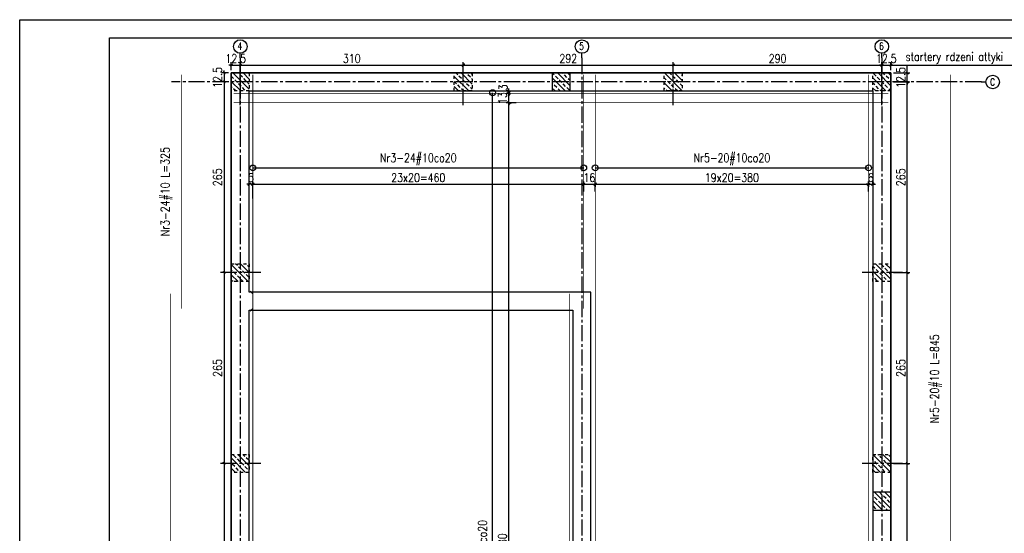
# Model space of a CAD drawing. Extents: x 1815904 to 1900213, y -29904 to -15054.
# Tile 3 of 11: x 1815904 to 1829592, y -22191 to -15054. Entities that reach past the tile are written whole.
import ezdxf
from ezdxf.enums import TextEntityAlignment as Align

# ---------------------------------------------------------------- set-up
doc = ezdxf.new("R2010")
doc.units = 0
doc.header["$LTSCALE"] = 300
doc.header["$PDMODE"] = 1
doc.linetypes.add('CENTER2', pattern=[1.125, 0.75, -0.125, 0.125, -0.125])
doc.linetypes.add('PRZERYWANA', pattern=[0.282222, 0.141111, -0.141111])
doc.layers.get('0').update_dxf_attribs({"linetype": 'CONTINUOUS'})
doc.layers.get('Defpoints').update_dxf_attribs({"linetype": 'CONTINUOUS'})
for name, color, linetype in [('11 - opisy TXT2', 4, 'CONTINUOUS'), ('111 - opisy TXT3', 2, 'CONTINUOUS'), ('2 - linie odniesienia opisy', 8, 'CONTINUOUS'), ('33 - linia 2', 3, 'CONTINUOUS'), ('44 - osie 2', 6, 'CENTER2'), ('555 - cienka przerywana 3', 1, 'PRZERYWANA')]:
    doc.layers.add(name, color=color, linetype=linetype)
doc.styles.add('TXT2', font='simplex.shx', dxfattribs={"width": 0.8, "height": 120})
doc.dimstyles.new('R1 - centymetry', dxfattribs={"dimtxt": 120, "dimasz": 35, "dimexe": 37.5, "dimexo": 37.5, "dimgap": 20, "dimtad": 0, "dimdec": 0, "dimlfac": 0.1, "dimzin": 0, "dimdsep": 46, "dimtxsty": 'TXT2', "dimblk1": 'OBLIQUE', "dimblk2": 'OBLIQUE', "dimsah": 1, "dimcen": -1.5, "dimdle": 25, "dimclrt": 4, "dimadec": 0, "dimazin": 0, "dimtfac": 0.75, "dimtdec": 0, "dimtix": 1, "dimtmove": 2, "dimatfit": 3, "dimldrblk": 'OBLIQUE', "dimfxl": 200, "dimfxlon": 1, "dimtvp": 0.75, "dimtolj": 1, "dimtzin": 0, "dimarcsym": 0})
doc.dimstyles.new('wym zbr', dxfattribs={"dimtxt": 60, "dimasz": 35, "dimexe": 37.5, "dimexo": 37.5, "dimgap": 0.75, "dimtad": 0, "dimdec": 0, "dimlfac": 0.1, "dimzin": 0, "dimdsep": 46, "dimtxsty": 'TXT2', "dimblk1": 'OBLIQUE', "dimblk2": 'OBLIQUE', "dimsah": 1, "dimcen": -1.5, "dimdle": 25, "dimse1": 1, "dimse2": 1, "dimsd1": 1, "dimsd2": 1, "dimclrt": 4, "dimadec": 0, "dimazin": 0, "dimtfac": 0.75, "dimtdec": 0, "dimtix": 1, "dimtmove": 2, "dimatfit": 3, "dimldrblk": 'OBLIQUE', "dimfxl": 200, "dimfxlon": 1, "dimtvp": 0.75, "dimtolj": 1, "dimtzin": 0, "dimarcsym": 0})
doc.dimstyles.new('wym_plyta', dxfattribs={"dimtxt": 120, "dimasz": 2, "dimexe": 17.5, "dimexo": 37.5, "dimgap": 1.5, "dimtad": 0, "dimdec": 0, "dimlfac": 0.1, "dimzin": 0, "dimdsep": 46, "dimtxsty": 'TXT2', "dimblk": 'kolo wym', "dimcen": -3, "dimdle": 12.5, "dimse1": 1, "dimse2": 1, "dimclrt": 4, "dimadec": 0, "dimazin": 0, "dimtfac": 0.75, "dimtdec": 0, "dimtix": 1, "dimtmove": 2, "dimatfit": 3, "dimldrblk": 'OBLIQUE', "dimfxl": 1, "dimtvp": 0.75, "dimtolj": 1, "dimtzin": 0, "dimarcsym": 0})
pattern_1 = [(135, (4754256.9, 266561.74), (70.710678, 70.710678), []), (135, (4754186.19, 266561.74), (70.710678, 70.710678), [50, -25])]
pattern_2 = [(135, (2913495.26, 312561.3), (70.710678, 70.710678), []), (135, (2913424.55, 312561.3), (70.710678, 70.710678), [50, -25])]
pattern_3 = [(135, (2913695.26, 312561.3), (70.710678, 70.710678), []), (135, (2913624.55, 312561.3), (70.710678, 70.710678), [50, -25])]

# ---------------------------------------------------------------- blocks, each defined once
blk = doc.blocks.new('G$CAF9F38F7')
at = {"layer": '2 - linie odniesienia opisy', "transparency": 33554687}
h = blk.add_hatch(dxfattribs=at)
h.set_pattern_fill('ANSI33', color=256, scale=400, angle=180)
h.set_pattern_definition(pattern_2)
h.paths.add_polyline_path([(-8670, 12994), (-8920, 12994), (-8920, 13244), (-8670, 13244)])
h = blk.add_hatch(dxfattribs=at)
h.set_pattern_fill('ANSI33', color=256, scale=400, angle=180)
h.set_pattern_definition(pattern_3)
h.paths.add_polyline_path([(-5570, 12994), (-5820, 12994), (-5820, 13244), (-5570, 13244)])
h = blk.add_hatch(dxfattribs=at)
h.set_pattern_fill('ANSI33', color=256, scale=400, angle=180)
h.set_pattern_definition(pattern_3)
h.paths.add_polyline_path([(-2650, 12994), (-2900, 12994), (-2900, 13244), (-2650, 13244)])
h = blk.add_hatch(dxfattribs=at)
h.set_pattern_fill('ANSI33', color=256, scale=400, angle=180)
h.set_pattern_definition(pattern_3)
h.paths.add_polyline_path([(250, 12994), (0, 12994), (0, 13244), (250, 13244)])
h = blk.add_hatch(dxfattribs=at)
h.set_pattern_fill('ANSI33', color=256, scale=400, angle=180)
h.set_pattern_definition(pattern_2)
h.paths.add_polyline_path([(-8670, 10344), (-8920, 10344), (-8920, 10594), (-8670, 10594)])
h = blk.add_hatch(dxfattribs=at)
h.set_pattern_fill('ANSI33', color=256, scale=400, angle=180)
h.set_pattern_definition(pattern_3)
h.paths.add_polyline_path([(250, 10344), (0, 10344), (0, 10594), (250, 10594)])
h = blk.add_hatch(dxfattribs=at)
h.set_pattern_fill('ANSI33', color=256, scale=400, angle=180)
h.set_pattern_definition(pattern_2)
h.paths.add_polyline_path([(-8670, 7694), (-8920, 7694), (-8920, 7944), (-8670, 7944)])
h = blk.add_hatch(dxfattribs=at)
h.set_pattern_fill('ANSI33', color=256, scale=400, angle=180)
h.set_pattern_definition(pattern_3)
h.paths.add_polyline_path([(250, 7694), (0, 7694), (0, 7944), (250, 7944)])
at = {"layer": '44 - osie 2'}
for points in [[(-8795, 12797), (-8795, 13391)], [(-5695, 12797), (-5695, 13391)], [(-2775, 12797), (-2775, 13391)], [(125, 12797), (125, 13391)], [(-8507, 10469), (-9101, 10469)], [(413, 10469), (-181, 10469)], [(-8507, 7819), (-9101, 7819)], [(413, 7819), (-181, 7819)]]:
    blk.add_lwpolyline(points, dxfattribs=at)
at = {"layer": '555 - cienka przerywana 3'}
for points in [[(-8670, 12994), (-8920, 12994), (-8920, 13244), (-8670, 13244), (-8670, 12994)], [(-5570, 12994), (-5820, 12994), (-5820, 13244), (-5570, 13244), (-5570, 12994)], [(-2650, 12994), (-2900, 12994), (-2900, 13244), (-2650, 13244), (-2650, 12994)], [(250, 12994), (0, 12994), (0, 13244), (250, 13244), (250, 12994)], [(-8670, 10344), (-8920, 10344), (-8920, 10594), (-8670, 10594), (-8670, 10344)], [(250, 10344), (0, 10344), (0, 10594), (250, 10594), (250, 10344)], [(-8670, 7694), (-8920, 7694), (-8920, 7944), (-8670, 7944), (-8670, 7694)], [(250, 7694), (0, 7694), (0, 7944), (250, 7944), (250, 7694)]]:
    blk.add_lwpolyline(points, close=True, dxfattribs=at)
blk = doc.blocks.new('kolo wym')
at = {"layer": '2 - linie odniesienia opisy'}
blk.add_circle((0, 0), 20.3, dxfattribs=at)
blk = doc.blocks.new('*D5')
at = {"layer": '2 - linie odniesienia opisy', "color": 0, "lineweight": -2, "transparency": 16777216}
blk.add_line((1822478, -29006), (1822478, -16070), dxfattribs=at)
at = {"layer": 'Defpoints', "color": 0, "transparency": 16777216}
for p in [(1822478, -16068), (1822704, -16068), (1822704, -29008)]:
    blk.add_point(p, dxfattribs=at)
at = {"layer": '2 - linie odniesienia opisy', "color": 0, "lineweight": -2, "transparency": 16777216, "xscale": 2, "yscale": 2, "zscale": 2}
for p, rotation in [((1822478, -16068), 90), ((1822478, -29008), 270)]:
    blk.add_blockref('kolo wym', p, dxfattribs=dict(at, rotation=rotation))
at = {"layer": '2 - linie odniesienia opisy', "color": 4, "transparency": 16777216, "insert": (1822358, -22538), "char_height": 120, "attachment_point": 5, "rotation": 90, "style": 'TXT2'}
blk.add_mtext('\\A1;Nr1-66#10co20', dxfattribs=at)
blk = doc.blocks.new('_OBLIQUE')
at = {"color": 0, "linetype": 'ByBlock'}
blk.add_line((-0.5, -0.5), (0.5, 0.5), dxfattribs=at)
blk = doc.blocks.new('*D6')
at = {"layer": '2 - linie odniesienia opisy', "color": 0, "lineweight": -2, "transparency": 16777216}
for p, q in [((1822804, -16208), (1822667, -16208)), ((1822704, -29033), (1822704, -16183)), ((1822804, -29008), (1822667, -29008))]:
    blk.add_line(p, q, dxfattribs=at)
at = {"layer": 'Defpoints', "color": 0, "transparency": 16777216}
for p in [(1822704, -16208), (1823430, -16208), (1823430, -29008)]:
    blk.add_point(p, dxfattribs=at)
at = {"layer": '2 - linie odniesienia opisy', "color": 0, "lineweight": -2, "transparency": 16777216, "xscale": 35, "yscale": 35, "zscale": 35}
for p, rotation in [((1822704, -16208), 90), ((1822704, -29008), 270)]:
    blk.add_blockref('_OBLIQUE', p, dxfattribs=dict(at, rotation=rotation))
at = {"layer": '2 - linie odniesienia opisy', "color": 4, "transparency": 16777216, "insert": (1822614, -22608), "char_height": 120, "attachment_point": 5, "rotation": 90, "style": 'TXT2'}
blk.add_mtext('\\A1;64x20=1280', dxfattribs=at)
blk = doc.blocks.new('*D8')
at = {"layer": '2 - linie odniesienia opisy', "color": 0, "lineweight": -2, "transparency": 16777216}
for p, q in [((1822704, -16078), (1822667, -16078)), ((1822704, -16078), (1822704, -16043)), ((1822704, -16208), (1822704, -16078)), ((1822704, -16208), (1822742, -16208)), ((1822704, -16208), (1822704, -16243))]:
    blk.add_line(p, q, dxfattribs=at)
at = {"layer": 'Defpoints', "color": 0, "transparency": 16777216}
for p in [(1822704, -16078), (1822704, -16078), (1822704, -16208)]:
    blk.add_point(p, dxfattribs=at)
at = {"layer": '2 - linie odniesienia opisy', "color": 0, "lineweight": -2, "transparency": 16777216, "xscale": 35, "yscale": 35, "zscale": 35}
for p, rotation in [((1822704, -16078), 270), ((1822704, -16208), 90)]:
    blk.add_blockref('_OBLIQUE', p, dxfattribs=dict(at, rotation=rotation))
at = {"layer": '2 - linie odniesienia opisy', "color": 4, "transparency": 16777216, "insert": (1822614, -16143), "char_height": 120, "attachment_point": 5, "rotation": 90, "style": 'TXT2'}
blk.add_mtext('\\A1;13', dxfattribs=at)
blk = doc.blocks.new('*D9')
at = {"layer": '2 - linie odniesienia opisy', "color": 0, "lineweight": -2, "transparency": 16777216}
for p, q in [((1822704, -16044), (1822704, -16009)), ((1822704, -16044), (1822667, -16044)), ((1822704, -16078), (1822667, -16078)), ((1822704, -16078), (1822704, -16044)), ((1822704, -16078), (1822704, -16113))]:
    blk.add_line(p, q, dxfattribs=at)
at = {"layer": 'Defpoints', "color": 0, "transparency": 16777216}
for p in [(1822704, -16044), (1822704, -16044), (1822704, -16078)]:
    blk.add_point(p, dxfattribs=at)
at = {"layer": '2 - linie odniesienia opisy', "color": 0, "lineweight": -2, "transparency": 16777216, "xscale": 35, "yscale": 35, "zscale": 35}
for p, rotation in [((1822704, -16044), 270), ((1822704, -16078), 90)]:
    blk.add_blockref('_OBLIQUE', p, dxfattribs=dict(at, rotation=rotation))
at = {"layer": '2 - linie odniesienia opisy', "color": 4, "transparency": 16777216, "insert": (1822624, -15995), "char_height": 120, "attachment_point": 5, "rotation": 90, "style": 'TXT2'}
blk.add_mtext('\\A1;3', dxfattribs=at)
blk = doc.blocks.new('*D14')
at = {"layer": '2 - linie odniesienia opisy', "color": 0, "lineweight": -2, "transparency": 16777216}
blk.add_line((1819147, -17113), (1823743, -17113), dxfattribs=at)
at = {"layer": 'Defpoints', "color": 0, "transparency": 16777216}
for p in [(1823745, -17113), (1819145, -17339), (1823745, -17338)]:
    blk.add_point(p, dxfattribs=at)
at = {"layer": '2 - linie odniesienia opisy', "color": 0, "lineweight": -2, "transparency": 16777216, "xscale": 2, "yscale": 2, "zscale": 2, "rotation": 180}
blk.add_blockref('kolo wym', (1819145, -17113), dxfattribs=at)
at = {"layer": '2 - linie odniesienia opisy', "color": 0, "lineweight": -2, "transparency": 16777216, "xscale": 2, "yscale": 2, "zscale": 2}
blk.add_blockref('kolo wym', (1823745, -17113), dxfattribs=at)
at = {"layer": '2 - linie odniesienia opisy', "color": 4, "transparency": 16777216, "insert": (1821445, -16993), "char_height": 120, "attachment_point": 5, "style": 'TXT2'}
blk.add_mtext('\\A1;Nr3-24#10co20', dxfattribs=at)
blk = doc.blocks.new('*D15')
at = {"layer": '2 - linie odniesienia opisy', "color": 0, "lineweight": -2, "transparency": 16777216}
for p, q in [((1819120, -17339), (1823770, -17339)), ((1819145, -17439), (1819145, -17301)), ((1823745, -17439), (1823745, -17301))]:
    blk.add_line(p, q, dxfattribs=at)
at = {"layer": 'Defpoints', "color": 0, "transparency": 16777216}
for p in [(1823745, -17339), (1819145, -18064), (1823745, -18064)]:
    blk.add_point(p, dxfattribs=at)
at = {"layer": '2 - linie odniesienia opisy', "color": 0, "lineweight": -2, "transparency": 16777216, "xscale": 35, "yscale": 35, "zscale": 35, "rotation": 180}
blk.add_blockref('_OBLIQUE', (1819145, -17339), dxfattribs=at)
at = {"layer": '2 - linie odniesienia opisy', "color": 0, "lineweight": -2, "transparency": 16777216, "xscale": 35, "yscale": 35, "zscale": 35}
blk.add_blockref('_OBLIQUE', (1823745, -17339), dxfattribs=at)
at = {"layer": '2 - linie odniesienia opisy', "color": 4, "transparency": 16777216, "insert": (1821445, -17249), "char_height": 120, "attachment_point": 5, "style": 'TXT2'}
blk.add_mtext('\\A1;23x20=460', dxfattribs=at)
blk = doc.blocks.new('*D16')
at = {"layer": '2 - linie odniesienia opisy', "color": 0, "lineweight": -2, "transparency": 16777216}
for p, q in [((1819095, -17339), (1819060, -17339)), ((1819095, -17539), (1819095, -17301)), ((1819145, -17339), (1819095, -17339)), ((1819145, -17539), (1819145, -17301)), ((1819145, -17339), (1819180, -17339))]:
    blk.add_line(p, q, dxfattribs=at)
at = {"layer": 'Defpoints', "color": 0, "transparency": 16777216}
for p in [(1819095, -17339), (1819095, -17718), (1819145, -17718)]:
    blk.add_point(p, dxfattribs=at)
at = {"layer": '2 - linie odniesienia opisy', "color": 0, "lineweight": -2, "transparency": 16777216, "xscale": 35, "yscale": 35, "zscale": 35}
blk.add_blockref('_OBLIQUE', (1819095, -17339), dxfattribs=at)
at = {"layer": '2 - linie odniesienia opisy', "color": 0, "lineweight": -2, "transparency": 16777216, "xscale": 35, "yscale": 35, "zscale": 35, "rotation": 180}
blk.add_blockref('_OBLIQUE', (1819145, -17339), dxfattribs=at)
at = {"layer": '2 - linie odniesienia opisy', "color": 4, "transparency": 16777216, "insert": (1819120, -17249), "char_height": 120, "attachment_point": 5, "style": 'TXT2'}
blk.add_mtext('\\A1;5', dxfattribs=at)
blk = doc.blocks.new('*D17')
at = {"layer": '2 - linie odniesienia opisy', "color": 0, "lineweight": -2, "transparency": 16777216}
for p, q in [((1823745, -17339), (1823710, -17339)), ((1823745, -17339), (1823745, -17301)), ((1823745, -17339), (1823905, -17339)), ((1823905, -17339), (1823905, -17376)), ((1823905, -17339), (1823940, -17339))]:
    blk.add_line(p, q, dxfattribs=at)
at = {"layer": 'Defpoints', "color": 0, "transparency": 16777216}
for p in [(1823745, -17339), (1823905, -17339), (1823905, -17339)]:
    blk.add_point(p, dxfattribs=at)
at = {"layer": '2 - linie odniesienia opisy', "color": 0, "lineweight": -2, "transparency": 16777216, "xscale": 35, "yscale": 35, "zscale": 35}
blk.add_blockref('_OBLIQUE', (1823745, -17339), dxfattribs=at)
at = {"layer": '2 - linie odniesienia opisy', "color": 0, "lineweight": -2, "transparency": 16777216, "xscale": 35, "yscale": 35, "zscale": 35, "rotation": 180}
blk.add_blockref('_OBLIQUE', (1823905, -17339), dxfattribs=at)
at = {"layer": '2 - linie odniesienia opisy', "color": 4, "transparency": 16777216, "insert": (1823825, -17249), "char_height": 120, "attachment_point": 5, "style": 'TXT2'}
blk.add_mtext('\\A1;16', dxfattribs=at)
blk = doc.blocks.new('*D18')
at = {"layer": 'Defpoints', "color": 0, "transparency": 16777216}
for p in [(1817997, -18863), (1817913, -29263), (1817997, -29263)]:
    blk.add_point(p, dxfattribs=at)
at = {"layer": '2 - linie odniesienia opisy', "color": 4, "transparency": 16777216, "insert": (1817793, -24063), "char_height": 120, "attachment_point": 5, "rotation": 90, "style": 'TXT2'}
blk.add_mtext('\\A1;Nr2-23#10 L={\\A1;1040}', dxfattribs=at)
blk = doc.blocks.new('*D19')
at = {"layer": 'Defpoints', "color": 0, "transparency": 16777216}
for p in [(1818149, -15819), (1818065, -19069), (1818149, -19069)]:
    blk.add_point(p, dxfattribs=at)
at = {"layer": '2 - linie odniesienia opisy', "color": 4, "transparency": 16777216, "insert": (1817945, -17444), "char_height": 120, "attachment_point": 5, "rotation": 90, "style": 'TXT2'}
blk.add_mtext('\\A1;Nr3-24#10 L={\\A1;325}', dxfattribs=at)
blk = doc.blocks.new('*D25')
at = {"layer": '2 - linie odniesienia opisy', "color": 0, "lineweight": -2, "transparency": 16777216}
blk.add_line((1823907, -17113), (1827703, -17113), dxfattribs=at)
at = {"layer": 'Defpoints', "color": 0, "transparency": 16777216}
for p in [(1827705, -17113), (1823905, -17339), (1827705, -17338)]:
    blk.add_point(p, dxfattribs=at)
at = {"layer": '2 - linie odniesienia opisy', "color": 0, "lineweight": -2, "transparency": 16777216, "xscale": 2, "yscale": 2, "zscale": 2, "rotation": 180}
blk.add_blockref('kolo wym', (1823905, -17113), dxfattribs=at)
at = {"layer": '2 - linie odniesienia opisy', "color": 0, "lineweight": -2, "transparency": 16777216, "xscale": 2, "yscale": 2, "zscale": 2}
blk.add_blockref('kolo wym', (1827705, -17113), dxfattribs=at)
at = {"layer": '2 - linie odniesienia opisy', "color": 4, "transparency": 16777216, "insert": (1825805, -16993), "char_height": 120, "attachment_point": 5, "style": 'TXT2'}
blk.add_mtext('\\A1;Nr5-20#10co20', dxfattribs=at)
blk = doc.blocks.new('*D26')
at = {"layer": '2 - linie odniesienia opisy', "color": 0, "lineweight": -2, "transparency": 16777216}
for p, q in [((1823880, -17339), (1827730, -17339)), ((1823905, -17439), (1823905, -17301)), ((1827705, -17439), (1827705, -17301))]:
    blk.add_line(p, q, dxfattribs=at)
at = {"layer": 'Defpoints', "color": 0, "transparency": 16777216}
for p in [(1827705, -17339), (1823905, -18064), (1827705, -18064)]:
    blk.add_point(p, dxfattribs=at)
at = {"layer": '2 - linie odniesienia opisy', "color": 0, "lineweight": -2, "transparency": 16777216, "xscale": 35, "yscale": 35, "zscale": 35, "rotation": 180}
blk.add_blockref('_OBLIQUE', (1823905, -17339), dxfattribs=at)
at = {"layer": '2 - linie odniesienia opisy', "color": 0, "lineweight": -2, "transparency": 16777216, "xscale": 35, "yscale": 35, "zscale": 35}
blk.add_blockref('_OBLIQUE', (1827705, -17339), dxfattribs=at)
at = {"layer": '2 - linie odniesienia opisy', "color": 4, "transparency": 16777216, "insert": (1825805, -17249), "char_height": 120, "attachment_point": 5, "style": 'TXT2'}
blk.add_mtext('\\A1;19x20=380', dxfattribs=at)
blk = doc.blocks.new('*D27')
at = {"layer": '2 - linie odniesienia opisy', "color": 0, "lineweight": -2, "transparency": 16777216}
for p, q in [((1827705, -17339), (1827670, -17339)), ((1827705, -17339), (1827705, -17376)), ((1827705, -17339), (1827765, -17339)), ((1827765, -17339), (1827765, -17301)), ((1827765, -17339), (1827800, -17339))]:
    blk.add_line(p, q, dxfattribs=at)
at = {"layer": 'Defpoints', "color": 0, "transparency": 16777216}
for p in [(1827705, -17339), (1827765, -17339), (1827765, -17339)]:
    blk.add_point(p, dxfattribs=at)
at = {"layer": '2 - linie odniesienia opisy', "color": 0, "lineweight": -2, "transparency": 16777216, "xscale": 35, "yscale": 35, "zscale": 35}
blk.add_blockref('_OBLIQUE', (1827705, -17339), dxfattribs=at)
at = {"layer": '2 - linie odniesienia opisy', "color": 0, "lineweight": -2, "transparency": 16777216, "xscale": 35, "yscale": 35, "zscale": 35, "rotation": 180}
blk.add_blockref('_OBLIQUE', (1827765, -17339), dxfattribs=at)
at = {"layer": '2 - linie odniesienia opisy', "color": 4, "transparency": 16777216, "insert": (1827735, -17249), "char_height": 120, "attachment_point": 5, "style": 'TXT2'}
blk.add_mtext('\\A1;6', dxfattribs=at)
blk = doc.blocks.new('*D28')
at = {"layer": 'Defpoints', "color": 0, "transparency": 16777216}
for p in [(1828847, -15819), (1828763, -24270), (1828847, -24270)]:
    blk.add_point(p, dxfattribs=at)
at = {"layer": '2 - linie odniesienia opisy', "color": 4, "transparency": 16777216, "insert": (1828643, -20045), "char_height": 120, "attachment_point": 5, "rotation": 90, "style": 'TXT2'}
blk.add_mtext('\\A1;Nr5-20#10 L={\\A1;845}', dxfattribs=at)
blk = doc.blocks.new('*D29')
at = {"layer": '2 - linie odniesienia opisy', "color": 0, "lineweight": -2, "transparency": 16777216}
for p, q in [((1818845, -15684), (1818810, -15684)), ((1818845, -15757), (1818845, -15646)), ((1818845, -15684), (1818970, -15684)), ((1818970, -15757), (1818970, -15646)), ((1818970, -15684), (1819005, -15684))]:
    blk.add_line(p, q, dxfattribs=at)
at = {"layer": 'Defpoints', "color": 0, "transparency": 16777216}
for p in [(1818970, -15684), (1818845, -15794), (1818970, -15794)]:
    blk.add_point(p, dxfattribs=at)
at = {"layer": '2 - linie odniesienia opisy', "color": 0, "lineweight": -2, "transparency": 16777216, "xscale": 35, "yscale": 35, "zscale": 35}
blk.add_blockref('_OBLIQUE', (1818845, -15684), dxfattribs=at)
at = {"layer": '2 - linie odniesienia opisy', "color": 0, "lineweight": -2, "transparency": 16777216, "xscale": 35, "yscale": 35, "zscale": 35, "rotation": 180}
blk.add_blockref('_OBLIQUE', (1818970, -15684), dxfattribs=at)
at = {"layer": '2 - linie odniesienia opisy', "color": 4, "transparency": 16777216, "insert": (1818907, -15594), "char_height": 120, "attachment_point": 5, "style": 'TXT2'}
blk.add_mtext('\\A1;12.5', dxfattribs=at)
blk = doc.blocks.new('*D30')
at = {"layer": '2 - linie odniesienia opisy', "color": 0, "lineweight": -2, "transparency": 16777216}
for p, q in [((1818945, -15684), (1822095, -15684)), ((1818970, -15757), (1818970, -15646)), ((1822070, -15757), (1822070, -15646))]:
    blk.add_line(p, q, dxfattribs=at)
at = {"layer": 'Defpoints', "color": 0, "transparency": 16777216}
for p in [(1822070, -15684), (1818970, -15794), (1822070, -15794)]:
    blk.add_point(p, dxfattribs=at)
at = {"layer": '2 - linie odniesienia opisy', "color": 0, "lineweight": -2, "transparency": 16777216, "xscale": 35, "yscale": 35, "zscale": 35, "rotation": 180}
blk.add_blockref('_OBLIQUE', (1818970, -15684), dxfattribs=at)
at = {"layer": '2 - linie odniesienia opisy', "color": 0, "lineweight": -2, "transparency": 16777216, "xscale": 35, "yscale": 35, "zscale": 35}
blk.add_blockref('_OBLIQUE', (1822070, -15684), dxfattribs=at)
at = {"layer": '2 - linie odniesienia opisy', "color": 4, "transparency": 16777216, "insert": (1820520, -15594), "char_height": 120, "attachment_point": 5, "style": 'TXT2'}
blk.add_mtext('\\A1;310', dxfattribs=at)
blk = doc.blocks.new('*D31')
at = {"layer": '2 - linie odniesienia opisy', "color": 0, "lineweight": -2, "transparency": 16777216}
for p, q in [((1822045, -15684), (1825015, -15684)), ((1822070, -15757), (1822070, -15646)), ((1824990, -15757), (1824990, -15646))]:
    blk.add_line(p, q, dxfattribs=at)
at = {"layer": 'Defpoints', "color": 0, "transparency": 16777216}
for p in [(1824990, -15684), (1822070, -15794), (1824990, -15794)]:
    blk.add_point(p, dxfattribs=at)
at = {"layer": '2 - linie odniesienia opisy', "color": 0, "lineweight": -2, "transparency": 16777216, "xscale": 35, "yscale": 35, "zscale": 35, "rotation": 180}
blk.add_blockref('_OBLIQUE', (1822070, -15684), dxfattribs=at)
at = {"layer": '2 - linie odniesienia opisy', "color": 0, "lineweight": -2, "transparency": 16777216, "xscale": 35, "yscale": 35, "zscale": 35}
blk.add_blockref('_OBLIQUE', (1824990, -15684), dxfattribs=at)
at = {"layer": '2 - linie odniesienia opisy', "color": 4, "transparency": 16777216, "insert": (1823530, -15594), "char_height": 120, "attachment_point": 5, "style": 'TXT2'}
blk.add_mtext('\\A1;292', dxfattribs=at)
blk = doc.blocks.new('*D32')
at = {"layer": '2 - linie odniesienia opisy', "color": 0, "lineweight": -2, "transparency": 16777216}
for p, q in [((1824965, -15684), (1827915, -15684)), ((1824990, -15757), (1824990, -15646)), ((1827890, -15757), (1827890, -15646))]:
    blk.add_line(p, q, dxfattribs=at)
at = {"layer": 'Defpoints', "color": 0, "transparency": 16777216}
for p in [(1827890, -15684), (1824990, -15794), (1827890, -15794)]:
    blk.add_point(p, dxfattribs=at)
at = {"layer": '2 - linie odniesienia opisy', "color": 0, "lineweight": -2, "transparency": 16777216, "xscale": 35, "yscale": 35, "zscale": 35, "rotation": 180}
blk.add_blockref('_OBLIQUE', (1824990, -15684), dxfattribs=at)
at = {"layer": '2 - linie odniesienia opisy', "color": 0, "lineweight": -2, "transparency": 16777216, "xscale": 35, "yscale": 35, "zscale": 35}
blk.add_blockref('_OBLIQUE', (1827890, -15684), dxfattribs=at)
at = {"layer": '2 - linie odniesienia opisy', "color": 4, "transparency": 16777216, "insert": (1826440, -15594), "char_height": 120, "attachment_point": 5, "style": 'TXT2'}
blk.add_mtext('\\A1;290', dxfattribs=at)
blk = doc.blocks.new('*D33')
at = {"layer": '2 - linie odniesienia opisy', "color": 0, "lineweight": -2, "transparency": 16777216}
for p, q in [((1827890, -15684), (1827855, -15684)), ((1827890, -15757), (1827890, -15646)), ((1827890, -15684), (1828015, -15684)), ((1828015, -15757), (1828015, -15646)), ((1828015, -15684), (1828050, -15684))]:
    blk.add_line(p, q, dxfattribs=at)
at = {"layer": 'Defpoints', "color": 0, "transparency": 16777216}
for p in [(1828015, -15684), (1827890, -15794), (1828015, -15794)]:
    blk.add_point(p, dxfattribs=at)
at = {"layer": '2 - linie odniesienia opisy', "color": 0, "lineweight": -2, "transparency": 16777216, "xscale": 35, "yscale": 35, "zscale": 35}
blk.add_blockref('_OBLIQUE', (1827890, -15684), dxfattribs=at)
at = {"layer": '2 - linie odniesienia opisy', "color": 0, "lineweight": -2, "transparency": 16777216, "xscale": 35, "yscale": 35, "zscale": 35, "rotation": 180}
blk.add_blockref('_OBLIQUE', (1828015, -15684), dxfattribs=at)
at = {"layer": '2 - linie odniesienia opisy', "color": 4, "transparency": 16777216, "insert": (1827952, -15594), "char_height": 120, "attachment_point": 5, "style": 'TXT2'}
blk.add_mtext('\\A1;12.5', dxfattribs=at)
blk = doc.blocks.new('*D34')
at = {"layer": '2 - linie odniesienia opisy', "color": 0, "lineweight": -2, "transparency": 16777216}
for p, q in [((1818807, -15794), (1818707, -15794)), ((1818744, -15794), (1818744, -15759)), ((1818744, -15794), (1818744, -15919)), ((1818807, -15919), (1818707, -15919)), ((1818744, -15919), (1818744, -15954))]:
    blk.add_line(p, q, dxfattribs=at)
at = {"layer": 'Defpoints', "color": 0, "transparency": 16777216}
for p in [(1818845, -15794), (1818744, -15919), (1818845, -15919)]:
    blk.add_point(p, dxfattribs=at)
at = {"layer": '2 - linie odniesienia opisy', "color": 0, "lineweight": -2, "transparency": 16777216, "xscale": 35, "yscale": 35, "zscale": 35}
for p, rotation in [((1818744, -15794), 270), ((1818744, -15919), 90)]:
    blk.add_blockref('_OBLIQUE', p, dxfattribs=dict(at, rotation=rotation))
at = {"layer": '2 - linie odniesienia opisy', "color": 4, "transparency": 16777216, "insert": (1818654, -15857), "char_height": 120, "attachment_point": 5, "rotation": 90, "style": 'TXT2'}
blk.add_mtext('\\A1;12.5', dxfattribs=at)
blk = doc.blocks.new('*D35')
at = {"layer": '2 - linie odniesienia opisy', "color": 0, "lineweight": -2, "transparency": 16777216}
for p, q in [((1818807, -15919), (1818707, -15919)), ((1818744, -15894), (1818744, -18594)), ((1818807, -18569), (1818707, -18569))]:
    blk.add_line(p, q, dxfattribs=at)
at = {"layer": 'Defpoints', "color": 0, "transparency": 16777216}
for p in [(1818845, -15919), (1818744, -18569), (1818845, -18569)]:
    blk.add_point(p, dxfattribs=at)
at = {"layer": '2 - linie odniesienia opisy', "color": 0, "lineweight": -2, "transparency": 16777216, "xscale": 35, "yscale": 35, "zscale": 35}
for p, rotation in [((1818744, -15919), 90), ((1818744, -18569), 270)]:
    blk.add_blockref('_OBLIQUE', p, dxfattribs=dict(at, rotation=rotation))
at = {"layer": '2 - linie odniesienia opisy', "color": 4, "transparency": 16777216, "insert": (1818654, -17244), "char_height": 120, "attachment_point": 5, "rotation": 90, "style": 'TXT2'}
blk.add_mtext('\\A1;265', dxfattribs=at)
blk = doc.blocks.new('*D36')
at = {"layer": '2 - linie odniesienia opisy', "color": 0, "lineweight": -2, "transparency": 16777216}
for p, q in [((1818807, -18569), (1818707, -18569)), ((1818744, -18544), (1818744, -21244)), ((1818807, -21219), (1818707, -21219))]:
    blk.add_line(p, q, dxfattribs=at)
at = {"layer": 'Defpoints', "color": 0, "transparency": 16777216}
for p in [(1818845, -18569), (1818744, -21219), (1818845, -21219)]:
    blk.add_point(p, dxfattribs=at)
at = {"layer": '2 - linie odniesienia opisy', "color": 0, "lineweight": -2, "transparency": 16777216, "xscale": 35, "yscale": 35, "zscale": 35}
for p, rotation in [((1818744, -18569), 90), ((1818744, -21219), 270)]:
    blk.add_blockref('_OBLIQUE', p, dxfattribs=dict(at, rotation=rotation))
at = {"layer": '2 - linie odniesienia opisy', "color": 4, "transparency": 16777216, "insert": (1818654, -19894), "char_height": 120, "attachment_point": 5, "rotation": 90, "style": 'TXT2'}
blk.add_mtext('\\A1;265', dxfattribs=at)
blk = doc.blocks.new('*D37')
at = {"layer": '2 - linie odniesienia opisy', "color": 0, "lineweight": -2, "transparency": 16777216}
for p, q in [((1818744, -21194), (1818744, -23888)), ((1818807, -21219), (1818707, -21219)), ((1818807, -23863), (1818707, -23863))]:
    blk.add_line(p, q, dxfattribs=at)
at = {"layer": 'Defpoints', "color": 0, "transparency": 16777216}
for p in [(1818845, -21219), (1818744, -23863), (1818845, -23863)]:
    blk.add_point(p, dxfattribs=at)
at = {"layer": '2 - linie odniesienia opisy', "color": 0, "lineweight": -2, "transparency": 16777216, "xscale": 35, "yscale": 35, "zscale": 35}
for p, rotation in [((1818744, -21219), 90), ((1818744, -23863), 270)]:
    blk.add_blockref('_OBLIQUE', p, dxfattribs=dict(at, rotation=rotation))
at = {"layer": '2 - linie odniesienia opisy', "color": 4, "transparency": 16777216, "insert": (1818654, -22541), "char_height": 120, "attachment_point": 5, "rotation": 90, "style": 'TXT2'}
blk.add_mtext('\\A1;264', dxfattribs=at)
blk = doc.blocks.new('*D49')
at = {"layer": '2 - linie odniesienia opisy', "color": 0, "lineweight": -2, "transparency": 16777216}
for p, q in [((1828243, -23888), (1828243, -21194)), ((1828052, -21219), (1828280, -21219)), ((1828052, -23863), (1828280, -23863))]:
    blk.add_line(p, q, dxfattribs=at)
at = {"layer": 'Defpoints', "color": 0, "transparency": 16777216}
for p in [(1828015, -21219), (1828243, -21219), (1828015, -23863)]:
    blk.add_point(p, dxfattribs=at)
at = {"layer": '2 - linie odniesienia opisy', "color": 0, "lineweight": -2, "transparency": 16777216, "xscale": 35, "yscale": 35, "zscale": 35}
for p, rotation in [((1828243, -21219), 90), ((1828243, -23863), 270)]:
    blk.add_blockref('_OBLIQUE', p, dxfattribs=dict(at, rotation=rotation))
at = {"layer": '2 - linie odniesienia opisy', "color": 4, "transparency": 16777216, "insert": (1828153, -22541), "char_height": 120, "attachment_point": 5, "rotation": 90, "style": 'TXT2'}
blk.add_mtext('\\A1;264', dxfattribs=at)
blk = doc.blocks.new('*D50')
at = {"layer": '2 - linie odniesienia opisy', "color": 0, "lineweight": -2, "transparency": 16777216}
for p, q in [((1828052, -18569), (1828280, -18569)), ((1828243, -21244), (1828243, -18544)), ((1828052, -21219), (1828280, -21219))]:
    blk.add_line(p, q, dxfattribs=at)
at = {"layer": 'Defpoints', "color": 0, "transparency": 16777216}
for p in [(1828015, -18569), (1828243, -18569), (1828015, -21219)]:
    blk.add_point(p, dxfattribs=at)
at = {"layer": '2 - linie odniesienia opisy', "color": 0, "lineweight": -2, "transparency": 16777216, "xscale": 35, "yscale": 35, "zscale": 35}
for p, rotation in [((1828243, -18569), 90), ((1828243, -21219), 270)]:
    blk.add_blockref('_OBLIQUE', p, dxfattribs=dict(at, rotation=rotation))
at = {"layer": '2 - linie odniesienia opisy', "color": 4, "transparency": 16777216, "insert": (1828153, -19894), "char_height": 120, "attachment_point": 5, "rotation": 90, "style": 'TXT2'}
blk.add_mtext('\\A1;265', dxfattribs=at)
blk = doc.blocks.new('*D51')
at = {"layer": '2 - linie odniesienia opisy', "color": 0, "lineweight": -2, "transparency": 16777216}
for p, q in [((1828052, -15919), (1828280, -15919)), ((1828243, -18594), (1828243, -15894)), ((1828052, -18569), (1828280, -18569))]:
    blk.add_line(p, q, dxfattribs=at)
at = {"layer": 'Defpoints', "color": 0, "transparency": 16777216}
for p in [(1828015, -15919), (1828243, -15919), (1828015, -18569)]:
    blk.add_point(p, dxfattribs=at)
at = {"layer": '2 - linie odniesienia opisy', "color": 0, "lineweight": -2, "transparency": 16777216, "xscale": 35, "yscale": 35, "zscale": 35}
for p, rotation in [((1828243, -15919), 90), ((1828243, -18569), 270)]:
    blk.add_blockref('_OBLIQUE', p, dxfattribs=dict(at, rotation=rotation))
at = {"layer": '2 - linie odniesienia opisy', "color": 4, "transparency": 16777216, "insert": (1828153, -17244), "char_height": 120, "attachment_point": 5, "rotation": 90, "style": 'TXT2'}
blk.add_mtext('\\A1;265', dxfattribs=at)
blk = doc.blocks.new('*D52')
at = {"layer": '2 - linie odniesienia opisy', "color": 0, "lineweight": -2, "transparency": 16777216}
for p, q in [((1828052, -15794), (1828280, -15794)), ((1828243, -15794), (1828243, -15759)), ((1828243, -15919), (1828243, -15794)), ((1828052, -15919), (1828280, -15919)), ((1828243, -15919), (1828243, -15954))]:
    blk.add_line(p, q, dxfattribs=at)
at = {"layer": 'Defpoints', "color": 0, "transparency": 16777216}
for p in [(1828015, -15794), (1828243, -15794), (1828015, -15919)]:
    blk.add_point(p, dxfattribs=at)
at = {"layer": '2 - linie odniesienia opisy', "color": 0, "lineweight": -2, "transparency": 16777216, "xscale": 35, "yscale": 35, "zscale": 35}
for p, rotation in [((1828243, -15794), 270), ((1828243, -15919), 90)]:
    blk.add_blockref('_OBLIQUE', p, dxfattribs=dict(at, rotation=rotation))
at = {"layer": '2 - linie odniesienia opisy', "color": 4, "transparency": 16777216, "insert": (1828153, -15857), "char_height": 120, "attachment_point": 5, "rotation": 90, "style": 'TXT2'}
blk.add_mtext('\\A1;12.5', dxfattribs=at)
blk = doc.blocks.new('pozycja')
at = {"layer": '111 - opisy TXT3', "linetype": 'Continuous'}
blk.add_circle((63.2, -0.2), 37.4, dxfattribs=at)
at = {"layer": '2 - linie odniesienia opisy', "linetype": 'Continuous'}
blk.add_line((0, 0), (25.8, 0), dxfattribs=at)
at = {"layer": '111 - opisy TXT3', "linetype": 'Continuous', "style": 'TXT2', "width": 0.75}
blk.add_attdef('NR', text='', height=40, dxfattribs=at).set_placement((62.6, -19.8), align=Align.CENTER)
blk = doc.blocks.new('A$C6F0046A3')
at = {"layer": '44 - osie 2'}
for p, q in [((-125, 460), (-125, -13490)), ((4625, 459), (4625, -13491)), ((8794, 460), (8794, -13490)), ((10179, 125), (-1082, 125))]:
    blk.add_line(p, q, dxfattribs=at)
at = {"layer": '2 - linie odniesienia opisy'}
ref = blk.add_blockref('pozycja', (-125, 460), dxfattribs=dict(at, xscale=2.5, yscale=2.5, zscale=2.5, rotation=90))
ref.add_attrib('NR', '4', dxfattribs={"layer": '111 - opisy TXT3', "linetype": 'Continuous', "height": 100, "style": 'TXT2', "width": 0.75}).set_placement((-130, 574), align=Align.CENTER)
ref = blk.add_blockref('pozycja', (4625, 459), dxfattribs=dict(at, xscale=2.5, yscale=2.5, zscale=2.5, rotation=90))
ref.add_attrib('NR', '5', dxfattribs={"layer": '111 - opisy TXT3', "linetype": 'Continuous', "height": 100, "style": 'TXT2', "width": 0.75}).set_placement((4620, 573), align=Align.CENTER)
ref = blk.add_blockref('pozycja', (8794, 460), dxfattribs=dict(at, xscale=2.5, yscale=2.5, zscale=2.5, rotation=90))
ref.add_attrib('NR', '6', dxfattribs={"layer": '111 - opisy TXT3', "linetype": 'Continuous', "height": 100, "style": 'TXT2', "width": 0.75}).set_placement((8789, 574), align=Align.CENTER)
at = {"layer": '2 - linie odniesienia opisy', "xscale": 2.5, "yscale": 2.5, "zscale": 2.5}
blk.add_blockref('pozycja', (10178, 125), dxfattribs=at).add_auto_attribs({'NR': 'C'})

msp = doc.modelspace()

# ---------------------------------------------------------------- hatches: boundary and pattern name
at = {"layer": '2 - linie odniesienia opisy', "transparency": 33554687}
h = msp.add_hatch(dxfattribs=at)
h.set_pattern_fill('ANSI33', color=256, scale=400, angle=180)
h.set_pattern_definition(pattern_1)
h.paths.add_polyline_path([(1823305.8, -16044.5), (1823555.8, -16044.5), (1823555.8, -15794.5), (1823305.8, -15794.5)])
h = msp.add_hatch(dxfattribs=at)
h.set_pattern_fill('ANSI33', color=256, scale=400, angle=180)
h.set_pattern_definition(pattern_1)
h.paths.add_polyline_path([(1827764.7, -21868), (1828014.7, -21868), (1828014.7, -21618), (1827764.7, -21618)])

# ---------------------------------------------------------------- linework, layer by layer
at = {"layer": '111 - opisy TXT3'}
msp.add_lwpolyline([(1817153.5, -29653.9), (1817153.5, -15303.9), (1836653.5, -15303.9), (1836653.5, -29653.9)], close=True, dxfattribs=at)
at = {"layer": '2 - linie odniesienia opisy'}
for p, q in [((1828049.7, -15683.5), (1829803, -15683.5)), ((1828243, -15759.5), (1828243, -15683.5)), ((1819144.7, -18863), (1819108.9, -18828.1)), ((1819144.7, -19069.4), (1819109.9, -19105.3))]:
    msp.add_line(p, q, dxfattribs=at)
for points in [[(1815903.5, -29903.9), (1815903.5, -15053.9), (1836903.5, -15053.9), (1836903.5, -29903.9)], [(1823305.8, -16044.5), (1823555.8, -16044.5), (1823555.8, -15794.5), (1823305.8, -15794.5)], [(1827764.7, -21868), (1828014.7, -21868), (1828014.7, -21618), (1827764.7, -21618)]]:
    msp.add_lwpolyline(points, close=True, dxfattribs=at)
at = {"layer": '2 - linie odniesienia opisy', "const_width": 10}
for points in [[(1818149.3, -19069.4), (1818149.3, -15819.5)], [(1819144.7, -19069.4), (1819144.7, -15819.5)], [(1823744.7, -19069.4), (1823744.7, -15819.5)], [(1823904.7, -24270), (1823904.7, -15819.5)], [(1827704.7, -24270), (1827704.7, -15819.5)], [(1828847.2, -24270), (1828847.2, -15819.5)], [(1818879.7, -16078), (1827979.7, -16078)], [(1818879.7, -16208), (1827979.7, -16208)], [(1817996.7, -29263), (1817996.7, -18863)], [(1819144.7, -29263), (1819144.7, -18863)], [(1823544.7, -29263), (1823544.7, -18863)]]:
    msp.add_lwpolyline(points, dxfattribs=at)
at = {"layer": '2 - linie odniesienia opisy'}
for points in [[(1828014.7, -27688), (1828014.7, -15794.5), (1818844.7, -15794.5), (1818844.7, -29288)], [(1823844.7, -24058), (1823844.7, -18839.4), (1819094.7, -18839.4), (1819094.7, -16044.5), (1827764.7, -16044.5), (1827764.7, -24058)], [(1819094.7, -29038), (1819094.7, -19089.4), (1823594.7, -19089.4), (1823594.7, -24308)]]:
    msp.add_lwpolyline(points, dxfattribs=at)
at = {"layer": '33 - linia 2'}
msp.add_lwpolyline([(1818844.7, -15794.5), (1828014.7, -15794.5), (1828014.7, -29288), (1818844.7, -29288)], close=True, dxfattribs=at)

# ---------------------------------------------------------------- block references
at = {"layer": '2 - linie odniesienia opisy'}
for name, p in [('A$C6F0046A3', (1819094.7, -16044.5)), ('G$CAF9F38F7', (1827764.7, -29038))]:
    msp.add_blockref(name, p, dxfattribs=at)

# ---------------------------------------------------------------- texts
at = {"layer": '11 - opisy TXT2', "style": 'TXT2', "width": 0.8}
msp.add_text('startery rdzeni attyki', height=120, dxfattribs=at).set_placement((1828218.8, -15627.4))

# ---------------------------------------------------------------- dimensions: what is measured, and where the dimension line sits
at = {"layer": '2 - linie odniesienia opisy'}
for base, p1, p2, text, dimstyle, override, picture, middle in [((1818969.7, -15683.5), (1818844.7, -15794.5), (1818969.7, -15794.5), '12.5', 'R1 - centymetry', {"dimlfac": 0.1, "dimtxsty": 'TXT2', "dimtolj": 1}, '*D29', (1818907.2, -15593.5)), ((1828014.7, -15683.5), (1827889.7, -15794.5), (1828014.7, -15794.5), '12.5', 'R1 - centymetry', {"dimlfac": 0.1, "dimtxsty": 'TXT2', "dimtolj": 1}, '*D33', (1827952.2, -15593.5)), ((1823744.7, -17112.7), (1819144.7, -17338.6), (1823744.7, -17337.9), 'Nr3-24#10co20', 'wym_plyta', {"dimtxsty": 'TXT2', "dimldrblk": 'OBLIQUE', "dimtolj": 1}, '*D14', (1821444.7, -16992.7)), ((1827704.7, -17112.7), (1823904.7, -17338.6), (1827704.7, -17337.9), 'Nr5-20#10co20', 'wym_plyta', {"dimtxsty": 'TXT2', "dimldrblk": 'OBLIQUE', "dimtolj": 1}, '*D25', (1825804.7, -16992.7)), ((1823744.7, -17338.6), (1819144.7, -18064), (1823744.7, -18064), '23x20=<>', 'R1 - centymetry', {"dimlfac": 0.1, "dimtxsty": 'TXT2', "dimfxl": 100, "dimtolj": 1}, '*D15', (1821444.7, -17248.6)), ((1827704.7, -17338.6), (1823904.7, -18064), (1827704.7, -18064), '19x20=<>', 'R1 - centymetry', {"dimlfac": 0.1, "dimtxsty": 'TXT2', "dimfxl": 100, "dimtolj": 1}, '*D26', (1825804.7, -17248.6))]:
    dim = msp.add_linear_dim(base=base, p1=p1, p2=p2, text=text, dimstyle=dimstyle, override=override, dxfattribs=at)
    dim.commit()
    dim.dimension.update_dxf_attribs({"geometry": picture, "text_midpoint": middle})
for base, p1, p2, picture, middle in [((1822069.7, -15683.5), (1818969.7, -15794.5), (1822069.7, -15794.5), '*D30', (1820519.7, -15593.5)), ((1824989.7, -15683.5), (1822069.7, -15794.5), (1824989.7, -15794.5), '*D31', (1823529.7, -15593.5)), ((1827889.7, -15683.5), (1824989.7, -15794.5), (1827889.7, -15794.5), '*D32', (1826439.7, -15593.5)), ((1819094.7, -17338.6), (1819144.7, -17717.5), (1819094.7, -17717.5), '*D16', (1819119.7, -17248.6)), ((1823904.7, -17338.6), (1823744.7, -17338.6), (1823904.7, -17338.6), '*D17', (1823824.7, -17248.6)), ((1827764.7, -17338.6), (1827704.7, -17338.6), (1827764.7, -17338.6), '*D27', (1827734.7, -17248.6))]:
    dim = msp.add_linear_dim(base=base, p1=p1, p2=p2, dimstyle='R1 - centymetry', override={"dimlfac": 0.1}, dxfattribs=at)
    dim.commit()
    dim.dimension.update_dxf_attribs({"geometry": picture, "text_midpoint": middle})
for base, p1, p2, angle, text, dimstyle, override, picture, middle in [((1818744.3, -15919.5), (1818844.7, -15794.5), (1818844.7, -15919.5), 90, '12.5', 'R1 - centymetry', {"dimlfac": 0.1, "dimtxsty": 'TXT2', "dimtolj": 1}, '*D34', (1818654.3, -15857)), ((1828243, -15794.5), (1828014.7, -15919.5), (1828014.7, -15794.5), 90, '12.5', 'R1 - centymetry', {"dimlfac": 0.1, "dimtxsty": 'TXT2', "dimtolj": 1}, '*D52', (1828153, -15857)), ((1818065.2, -19069.4), (1818149.3, -15819.5), (1818149.3, -19069.4), 270, 'Nr3-24#10 L={\\A1;<>}', 'wym zbr', {"dimtxsty": 'TXT2', "dimtolj": 1}, '*D19', (1817945.2, -17444.5)), ((1828763.1, -24270), (1828847.2, -15819.5), (1828847.2, -24270), 270, 'Nr5-20#10 L={\\A1;<>}', 'wym zbr', {"dimtxsty": 'TXT2', "dimtolj": 1}, '*D28', (1828643.1, -20044.7)), ((1822478.5, -16068), (1822704.3, -29008), (1822703.6, -16068), 90, 'Nr1-66#10co20', 'wym_plyta', {"dimtxsty": 'TXT2', "dimldrblk": 'OBLIQUE', "dimtolj": 1}, '*D5', (1822358.5, -22538)), ((1822704.3, -16208), (1823429.7, -29008), (1823429.7, -16208), 90, '64x20=<>', 'R1 - centymetry', {"dimlfac": 0.1, "dimtxsty": 'TXT2', "dimfxl": 100, "dimtolj": 1}, '*D6', (1822614.3, -22608)), ((1817912.6, -29263), (1817996.7, -18863), (1817996.7, -29263), 270, 'Nr2-23#10 L={\\A1;<>}', 'wym zbr', {"dimtxsty": 'TXT2', "dimtolj": 1}, '*D18', (1817792.6, -24063))]:
    dim = msp.add_linear_dim(base=base, p1=p1, p2=p2, angle=angle, text=text, dimstyle=dimstyle, override=override, dxfattribs=at)
    dim.commit()
    dim.dimension.update_dxf_attribs({"geometry": picture, "text_midpoint": middle})
for base, p1, p2, picture, middle in [((1818744.3, -18569.5), (1818844.7, -15919.5), (1818844.7, -18569.5), '*D35', (1818654.3, -17244.5)), ((1828243, -15919.5), (1828014.7, -18569.5), (1828014.7, -15919.5), '*D51', (1828153, -17244.5)), ((1822704.3, -16078), (1822703.6, -16208), (1822704.3, -16078), '*D8', (1822614.3, -16143)), ((1818744.3, -21219.5), (1818844.7, -18569.5), (1818844.7, -21219.5), '*D36', (1818654.3, -19894.5)), ((1828243, -18569.5), (1828014.7, -21219.5), (1828014.7, -18569.5), '*D50', (1828153, -19894.5)), ((1818744.3, -23863), (1818844.7, -21219.5), (1818844.7, -23863), '*D37', (1818654.3, -22541.2)), ((1828243, -21219.5), (1828014.7, -23863), (1828014.7, -21219.5), '*D49', (1828153, -22541.2))]:
    dim = msp.add_linear_dim(base=base, p1=p1, p2=p2, angle=90, dimstyle='R1 - centymetry', override={"dimlfac": 0.1}, dxfattribs=at)
    dim.commit()
    dim.dimension.update_dxf_attribs({"geometry": picture, "text_midpoint": middle})
dim = msp.add_linear_dim(base=(1822704.3, -16044.5), p1=(1822704.3, -16078), p2=(1822704.3, -16044.5), angle=90, dimstyle='R1 - centymetry', override={"dimlfac": 0.1}, dxfattribs=at)
dim.commit()
dim.dimension.update_dxf_attribs({"geometry": '*D9', "text_midpoint": (1822624.3, -15995), "dimtype": 160})

doc.saveas('drawing.dxf')
